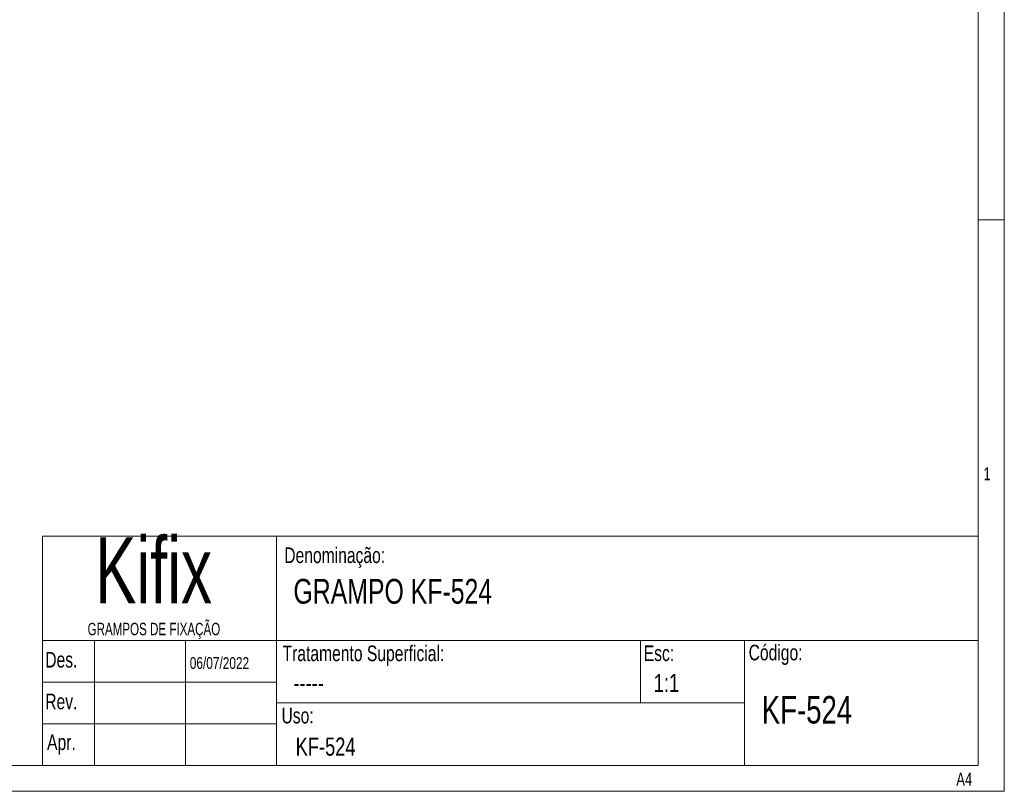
# Model space of a CAD drawing. Header units: millimetres. Extents: x 0 to 420, y 0 to 297.
# Tile 21 of 28: x 231 to 420, y 0 to 149. Entities that reach past the tile are written whole.
import ezdxf

# ---------------------------------------------------------------- set-up
doc = ezdxf.new("R2010")
doc.units = ezdxf.units.MM
doc.layers.add('DEFAULT', color=179, linetype='Continuous')
doc.layers.add('FORMATO', color=179, linetype='Continuous')
doc.styles.add('SLDTEXTSTYLE0', font='TXT', dxfattribs={"width": 0.75})
doc.styles.add('SLDTEXTSTYLE1', font='TXT', dxfattribs={"width": 0.744681})
doc.styles.add('SLDTEXTSTYLE2', font='TXT', dxfattribs={"width": 0.7})

# ---------------------------------------------------------------- blocks, each defined once
blk = doc.blocks.new('SW_NOTE_0')
at = {"layer": 'FORMATO', "color": 0, "attachment_point": 2, "style": 'SLDTEXTSTYLE2'}
for s, insert, char_height in [('Kifix', (18.45, 16.37), 12.7), ('GRAMPOS DE FIXAÇÃO', (18.52, -0.11), 2.3813)]:
    blk.add_mtext(s, dxfattribs=dict(at, insert=insert, char_height=char_height))

msp = doc.modelspace()

# ---------------------------------------------------------------- linework, layer by layer
at = {"layer": 'DEFAULT', "color": 7, "linetype": 'Continuous', "lineweight": 18}
for p, q in [((415.3727, 65.2749), (415.3727, 57.2749)), ((415.3727, 57.2749), (415.3727, 49.2749)), ((415.3727, 49.2749), (235.3727, 49.2749))]:
    msp.add_line(p, q, dxfattribs=at)
at = {"layer": 'FORMATO', "color": 7, "linetype": 'Continuous', "lineweight": 18}
for p, q in [((420.3727, 297.169), (420.3727, 0.169)), ((415.3727, 5.169), (415.3727, 292.169)), ((415.3727, 110.169), (420.3727, 110.169)), ((235.3727, 49.2749), (415.3727, 49.2749)), ((235.3727, 5.169), (235.3727, 49.2749)), ((280.3727, 49.2749), (280.3727, 5.169)), ((415.3727, 5.169), (415.3727, 49.2749)), ((235.3727, 29.169), (415.3727, 29.169)), ((245.3727, 29.169), (245.3727, 5.169)), ((262.8727, 29.169), (262.8727, 5.169)), ((350.3727, 29.169), (350.3727, 17.169)), ((370.3727, 29.169), (370.3727, 5.169)), ((235.3727, 21.169), (280.3727, 21.169)), ((280.3727, 17.169), (370.3727, 17.169)), ((235.3727, 13.169), (280.3727, 13.169)), ((420.3727, 0.169), (420.3727, 6.469)), ((25.3727, 5.169), (415.3727, 5.169)), ((235.3727, 5.169), (415.3727, 5.169)), ((420.3727, 0.169), (0.3727, 0.169))]:
    msp.add_line(p, q, dxfattribs=at)

# ---------------------------------------------------------------- block references
at = {"layer": 'FORMATO', "color": 7}
msp.add_blockref('SW_NOTE_0', (238.2916, 32.7074), dxfattribs=at)

# ---------------------------------------------------------------- texts
at = {"layer": 'DEFAULT', "color": 7, "attachment_point": 1, "style": 'SLDTEXTSTYLE0'}
for s, insert, char_height in [('GRAMPO KF-524', (283.649, 41.0427), 4.7625), ('06/07/2022', (263.7075, 25.9982), 2.275), ('1:1', (352.9465, 22.7703), 3.5), ('-----', (283.649, 22.7703), 3.5), ('KF-524', (373.7109, 18.5113), 5.29167), ('KF-524', (284.0747, 10.5264), 3.5)]:
    msp.add_mtext(s, dxfattribs=dict(at, insert=insert, char_height=char_height))
at = {"layer": 'FORMATO', "color": 7, "attachment_point": 1}
for s, insert, char_height, style in [('1', (416.3839, 62.5445), 2.5, 'SLDTEXTSTYLE1'), ('Denominação:', (281.8806, 47.1011), 3, 'SLDTEXTSTYLE0'), ('Tratamento Superficial:', (281.5555, 28.2203), 3, 'SLDTEXTSTYLE0'), ('Código:', (371.1968, 28.3771), 3, 'SLDTEXTSTYLE0'), ('Des.', (235.9113, 26.9945), 3, 'SLDTEXTSTYLE0'), ('Esc:', (351.0238, 28.2381), 3, 'SLDTEXTSTYLE0'), ('Rev.', (235.9079, 18.9513), 3, 'SLDTEXTSTYLE0'), ('Uso:', (281.3521, 16.2361), 3, 'SLDTEXTSTYLE0'), ('Apr.', (236.2615, 11.1097), 3, 'SLDTEXTSTYLE0'), ('A4', (411.1458, 3.7536), 2.5, 'SLDTEXTSTYLE1')]:
    msp.add_mtext(s, dxfattribs=dict(at, insert=insert, char_height=char_height, style=style))

doc.saveas('drawing.dxf')
